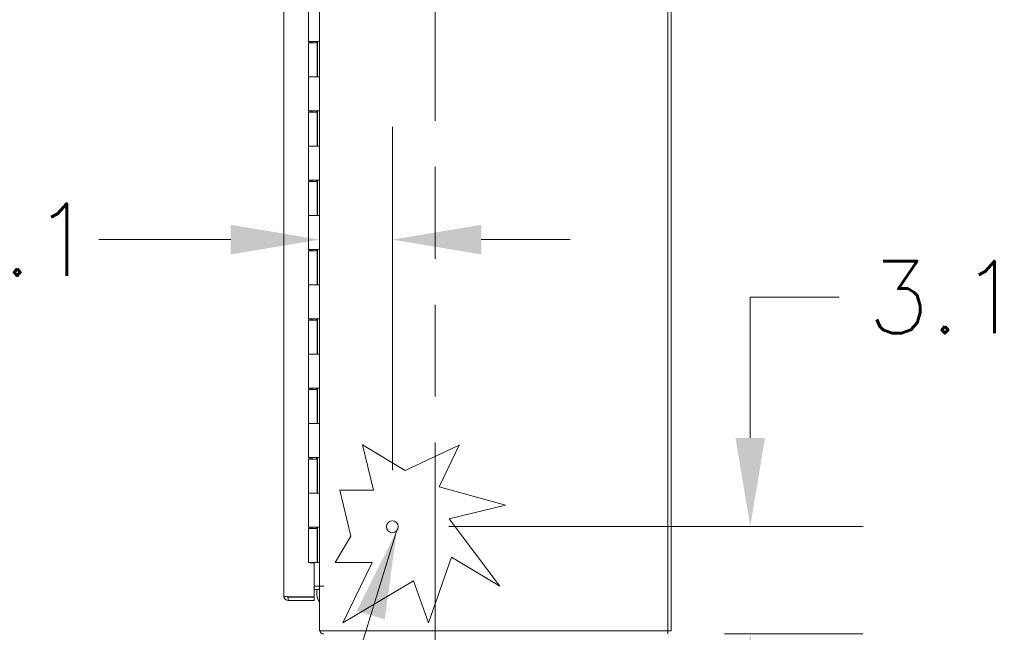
# Model space of a CAD drawing. Header units: inches. Extents: x 15 to 424, y 13 to 263.
# Tile 87 of 125: x 219 to 247, y 134 to 152. Entities that reach past the tile are written whole.
import ezdxf

# ---------------------------------------------------------------- set-up
doc = ezdxf.new("R2010")
doc.units = ezdxf.units.IN
doc.header["$LTSCALE"] = 26
doc.header["$MEASUREMENT"] = 0
doc.linetypes.add('DOUBLE_DASH_CHAIN', pattern=[1.2403, 0.6614, -0.0827, 0.1654, -0.0827, 0.1654, -0.0827])
for name, color, linetype, lineweight in [('Dimension (ANSI)', 7, 'Continuous', 5), ('Section Line (ANSI)', 7, 'DOUBLE_DASH_CHAIN', 5), ('Symbol (ANSI)', 7, 'Continuous', 5), ('Visible (ANSI)', 7, 'Continuous', 5)]:
    doc.layers.add(name, color=color, linetype=linetype, lineweight=lineweight)
doc.styles.add('ROMANS', font='romans.shx')
doc.dimstyles.new('Default (ANSI)', dxfattribs={"dimscale": 26, "dimtxt": 0.08, "dimasz": 0.098425, "dimexe": 0.125, "dimexo": 0.0625, "dimgap": 0.031496, "dimtad": 0, "dimtih": 1, "dimtoh": 1, "dimrnd": 1e-08, "dimzin": 0, "dimdsep": 46, "dimtxsty": 'ROMANS', "dimcen": 0.09, "dimdle": 0.393701, "dimclrd": 256, "dimclre": 256, "dimclrt": 256, "dimadec": 0, "dimazin": 0, "dimtfac": 1.25, "dimtofl": 0, "dimtmove": 0, "dimatfit": 3, "dimfxl": 1, "dimtolj": 1, "dimtzin": 0, "dimlwd": -1, "dimlwe": -1, "dimarcsym": 0})
doc.dimstyles.new('Default (ANSI)$7', dxfattribs={"dimscale": 26, "dimtxt": 0.08, "dimasz": 0.098425, "dimexe": 0.125, "dimexo": 0.0625, "dimgap": 0.031496, "dimtad": 0, "dimtih": 1, "dimtoh": 1, "dimrnd": 1e-08, "dimzin": 0, "dimdsep": 46, "dimtxsty": 'ROMANS', "dimcen": 0.09, "dimdle": 0.393701, "dimclrd": 256, "dimclre": 256, "dimclrt": 256, "dimadec": 0, "dimazin": 0, "dimtfac": 1.25, "dimtofl": 0, "dimtmove": 0, "dimatfit": 3, "dimfxl": 1, "dimtolj": 1, "dimtzin": 0, "dimlwd": -1, "dimlwe": -1, "dimarcsym": 0})

# ---------------------------------------------------------------- blocks, each defined once
blk = doc.blocks.new('2dTransSection0')
at = {"layer": 'Section Line (ANSI)', "linetype": 'DOUBLE_DASH_CHAIN', "ltscale": 0.023698}
blk.add_line((8.868, 7.6748), (8.868, 4.6315), dxfattribs=at)
blk = doc.blocks.new('*D28')
at = {"layer": 'Defpoints', "color": 0, "transparency": 16777216}
for p in [(229.334, 145.787), (229.334, 137.514), (227.24, 135.701)]:
    blk.add_point(p, dxfattribs=at)
at = {"layer": 'Dimension (ANSI)', "transparency": 16777216}
for p, q in [((227.24, 137.326), (227.24, 149.037)), ((229.334, 139.139), (229.334, 149.037)), ((224.681, 145.787), (220.884, 145.787)), ((231.893, 145.787), (234.452, 145.787))]:
    blk.add_line(p, q, dxfattribs=at)
for points in [[(224.681, 146.214), (224.681, 145.361), (227.24, 145.787)], [(231.893, 146.214), (231.893, 145.361), (229.334, 145.787)]]:
    blk.add_solid(points, dxfattribs=at)
at = {"layer": 'Dimension (ANSI)', "transparency": 16777216, "insert": (216.302, 146.827), "char_height": 2.08, "attachment_point": 1, "style": 'ROMANS'}
blk.add_mtext('\\A1;2.1', dxfattribs=at)
blk = doc.blocks.new('*D29')
at = {"layer": 'Defpoints', "color": 0, "transparency": 16777216}
for p in [(229.334, 137.514), (237.272, 134.42), (239.642, 134.42)]:
    blk.add_point(p, dxfattribs=at)
at = {"layer": 'Dimension (ANSI)', "transparency": 16777216}
for p, q in [((239.642, 140.073), (239.642, 144.127)), ((239.642, 144.127), (242.201, 144.127)), ((230.959, 137.514), (242.892, 137.514)), ((238.897, 134.42), (242.892, 134.42)), ((239.642, 131.861), (239.642, 129.302))]:
    blk.add_line(p, q, dxfattribs=at)
for points in [[(239.216, 140.073), (240.069, 140.073), (239.642, 137.514)], [(239.216, 131.861), (240.069, 131.861), (239.642, 134.42)]]:
    blk.add_solid(points, dxfattribs=at)
at = {"layer": 'Dimension (ANSI)', "transparency": 16777216, "insert": (243.02, 145.167), "char_height": 2.08, "attachment_point": 1, "style": 'ROMANS'}
blk.add_mtext('\\A1;3.1', dxfattribs=at)

msp = doc.modelspace()

# ---------------------------------------------------------------- linework, layer by layer
at = {"layer": 'Visible (ANSI)'}
for p, q in [((237.2718, 194.4514), (237.2718, 134.5138)), ((237.3655, 134.5138), (237.3655, 194.4514)), ((226.2051, 135.5138), (226.2051, 193.4514)), ((227.2405, 135.7951), (227.2405, 193.1701)), ((226.9155, 151.5026), (226.9155, 152.4826)), ((227.1621, 151.5026), (226.9155, 151.5026)), ((226.9155, 151.4626), (227.1655, 151.4626)), ((226.9155, 150.4826), (226.9155, 151.4626)), ((226.9316, 151.4626), (226.9316, 151.5026)), ((226.9914, 151.5026), (226.9914, 151.4626)), ((227.0231, 151.4626), (227.0231, 151.5026)), ((227.1476, 151.4626), (227.1476, 151.5026)), ((227.1621, 151.5026), (227.2401, 151.5026)), ((227.1655, 150.4826), (227.1655, 151.4626)), ((227.1775, 151.5026), (227.1775, 150.4826)), ((227.2403, 151.5026), (227.2401, 151.5026)), ((227.2403, 151.5026), (227.2403, 150.4826)), ((226.9155, 150.4826), (227.1621, 150.4826)), ((226.9155, 149.5026), (226.9155, 150.4826)), ((227.1621, 150.4826), (226.9155, 150.4826)), ((227.2401, 150.4826), (227.1621, 150.4826)), ((227.2401, 150.4826), (227.2403, 150.4826)), ((227.1621, 149.5026), (226.9155, 149.5026)), ((226.9155, 149.4626), (227.1655, 149.4626)), ((226.9155, 148.4826), (226.9155, 149.4626)), ((226.9316, 149.4626), (226.9316, 149.5026)), ((226.9914, 149.5026), (226.9914, 149.4626)), ((227.0231, 149.4626), (227.0231, 149.5026)), ((227.1476, 149.4626), (227.1476, 149.5026)), ((227.1621, 149.5026), (227.2401, 149.5026)), ((227.1655, 148.4826), (227.1655, 149.4626)), ((227.1775, 149.5026), (227.1775, 148.4826)), ((227.2403, 149.5026), (227.2401, 149.5026)), ((227.2403, 149.5026), (227.2403, 148.4826)), ((226.9155, 148.4826), (227.1621, 148.4826)), ((226.9155, 147.5026), (226.9155, 148.4826)), ((227.1621, 148.4826), (226.9155, 148.4826)), ((227.2401, 148.4826), (227.1621, 148.4826)), ((227.2401, 148.4826), (227.2403, 148.4826)), ((227.1621, 147.5026), (226.9155, 147.5026)), ((226.9155, 147.4626), (227.1655, 147.4626)), ((226.9155, 146.4826), (226.9155, 147.4626)), ((226.9316, 147.4626), (226.9316, 147.5026)), ((226.9914, 147.5026), (226.9914, 147.4626)), ((227.0231, 147.4626), (227.0231, 147.5026)), ((227.1476, 147.4626), (227.1476, 147.5026)), ((227.1621, 147.5026), (227.2401, 147.5026)), ((227.1655, 146.4826), (227.1655, 147.4626)), ((227.1775, 147.5026), (227.1775, 146.4826)), ((227.2403, 147.5026), (227.2401, 147.5026)), ((227.2403, 147.5026), (227.2403, 146.4826)), ((226.9155, 146.4826), (227.1621, 146.4826)), ((226.9155, 145.5026), (226.9155, 146.4826)), ((227.1621, 146.4826), (226.9155, 146.4826)), ((227.2401, 146.4826), (227.1621, 146.4826)), ((227.2401, 146.4826), (227.2403, 146.4826)), ((227.1621, 145.5026), (226.9155, 145.5026)), ((226.9316, 145.4626), (226.9316, 145.5026)), ((226.9914, 145.5026), (226.9914, 145.4626)), ((227.0231, 145.4626), (227.0231, 145.5026)), ((227.1476, 145.4626), (227.1476, 145.5026)), ((227.1621, 145.5026), (227.2401, 145.5026)), ((227.1775, 145.5026), (227.1775, 144.4826)), ((227.2403, 145.5026), (227.2401, 145.5026)), ((227.2403, 145.5026), (227.2403, 144.4826)), ((226.9155, 145.4626), (227.1655, 145.4626)), ((226.9155, 144.4826), (226.9155, 145.4626)), ((227.1655, 144.4826), (227.1655, 145.4626)), ((226.9155, 144.4826), (227.1621, 144.4826)), ((226.9155, 143.5026), (226.9155, 144.4826)), ((227.1621, 144.4826), (226.9155, 144.4826)), ((227.2401, 144.4826), (227.1621, 144.4826)), ((227.2401, 144.4826), (227.2403, 144.4826)), ((227.1621, 143.5026), (226.9155, 143.5026)), ((226.9316, 143.4626), (226.9316, 143.5026)), ((226.9914, 143.5026), (226.9914, 143.4626)), ((227.0231, 143.4626), (227.0231, 143.5026)), ((227.1476, 143.4626), (227.1476, 143.5026)), ((227.1621, 143.5026), (227.2401, 143.5026)), ((227.1775, 143.5026), (227.1775, 142.4826)), ((227.2403, 143.5026), (227.2401, 143.5026)), ((227.2403, 143.5026), (227.2403, 142.4826)), ((226.9155, 143.4626), (227.1655, 143.4626)), ((226.9155, 142.4826), (226.9155, 143.4626)), ((227.1655, 142.4826), (227.1655, 143.4626)), ((226.9155, 142.4826), (227.1621, 142.4826)), ((226.9155, 141.5026), (226.9155, 142.4826)), ((227.1621, 142.4826), (226.9155, 142.4826)), ((227.2401, 142.4826), (227.1621, 142.4826)), ((227.2401, 142.4826), (227.2403, 142.4826)), ((227.1621, 141.5026), (226.9155, 141.5026)), ((226.9155, 141.4626), (227.1655, 141.4626)), ((226.9155, 140.4826), (226.9155, 141.4626)), ((226.9316, 141.4626), (226.9316, 141.5026)), ((226.9914, 141.5026), (226.9914, 141.4626)), ((227.0231, 141.4626), (227.0231, 141.5026)), ((227.1476, 141.4626), (227.1476, 141.5026)), ((227.1621, 141.5026), (227.2401, 141.5026)), ((227.1655, 140.4826), (227.1655, 141.4626)), ((227.1775, 141.5026), (227.1775, 140.4826)), ((227.2403, 141.5026), (227.2401, 141.5026)), ((227.2403, 141.5026), (227.2403, 140.4826)), ((226.9155, 140.4826), (227.1621, 140.4826)), ((226.9155, 139.5026), (226.9155, 140.4826)), ((227.1621, 140.4826), (226.9155, 140.4826)), ((227.2401, 140.4826), (227.1621, 140.4826)), ((227.2401, 140.4826), (227.2403, 140.4826)), ((228.4746, 139.8721), (229.7004, 139.1327)), ((228.7883, 138.5623), (228.4746, 139.8721)), ((229.7004, 139.1327), (231.263, 139.8581)), ((231.263, 139.8581), (230.6853, 138.6599)), ((227.1621, 139.5026), (226.9155, 139.5026)), ((226.9155, 139.4626), (227.1655, 139.4626)), ((226.9155, 138.4826), (226.9155, 139.4626)), ((226.9316, 139.4626), (226.9316, 139.5026)), ((226.9914, 139.5026), (226.9914, 139.4626)), ((227.0231, 139.4626), (227.0231, 139.5026)), ((227.1476, 139.4626), (227.1476, 139.5026)), ((227.1621, 139.5026), (227.2401, 139.5026)), ((227.1655, 138.4826), (227.1655, 139.4626)), ((227.1775, 139.5026), (227.1775, 138.4826)), ((227.2403, 139.5026), (227.2401, 139.5026)), ((227.2403, 139.5026), (227.2403, 138.4826)), ((226.9155, 138.4826), (227.1621, 138.4826)), ((226.9155, 137.5026), (226.9155, 138.4826)), ((227.1621, 138.4826), (226.9155, 138.4826)), ((227.2401, 138.4826), (227.1621, 138.4826)), ((227.2401, 138.4826), (227.2403, 138.4826)), ((228.141, 137.2354), (227.8233, 138.5623)), ((227.8233, 138.5623), (228.7883, 138.5623)), ((230.6853, 138.6599), (232.5961, 138.128)), ((232.5961, 138.128), (230.9742, 137.7397)), ((230.9742, 137.7397), (232.428, 135.7973)), ((227.1621, 137.5026), (226.9155, 137.5026)), ((226.9155, 137.4626), (227.1655, 137.4626)), ((226.9155, 136.4826), (226.9155, 137.4626)), ((226.9316, 137.4626), (226.9316, 137.5026)), ((226.9914, 137.5026), (226.9914, 137.4626)), ((227.0231, 137.4626), (227.0231, 137.5026)), ((227.1476, 137.4626), (227.1476, 137.5026)), ((227.1621, 137.5026), (227.2401, 137.5026)), ((227.1655, 136.4826), (227.1655, 137.4626)), ((227.1775, 137.5026), (227.1775, 136.4826)), ((227.2403, 137.5026), (227.2401, 137.5026)), ((227.2403, 137.5026), (227.2403, 136.4826)), ((227.6842, 136.4781), (228.141, 137.2354)), ((227.1655, 136.4826), (226.9155, 136.4826)), ((226.9551, 136.467), (226.9551, 136.4826)), ((227.0801, 136.467), (226.9551, 136.467)), ((227.0801, 135.4936), (227.0801, 136.467)), ((227.1775, 136.4826), (227.1655, 136.4826)), ((227.2403, 136.4826), (227.1775, 136.4826)), ((227.2405, 136.4826), (227.2403, 136.4826)), ((228.7485, 136.4781), (227.6842, 136.4781)), ((227.9113, 134.7416), (228.7485, 136.4781)), ((231.0367, 136.6366), (230.3736, 134.7416)), ((232.428, 135.7973), (231.0367, 136.6366)), ((229.9436, 135.9556), (227.9113, 134.7416)), ((230.3736, 134.7416), (229.9436, 135.9556)), ((227.0801, 135.7951), (227.2092, 135.7951)), ((227.0801, 135.7014), (227.2092, 135.7014)), ((227.2092, 135.7951), (227.2405, 135.7951)), ((227.2405, 135.7951), (227.3654, 135.7951)), ((227.3656, 135.7949), (227.2405, 135.7949)), ((227.2405, 134.5138), (227.2405, 135.7949)), ((227.3654, 135.7951), (227.3656, 135.7951)), ((227.3656, 135.7951), (227.3656, 135.7949)), ((226.3301, 135.4936), (227.0801, 135.4936)), ((226.3301, 135.4826), (226.3301, 135.3889)), ((227.0801, 135.4826), (226.3301, 135.4826)), ((226.3301, 135.3889), (227.0801, 135.3889)), ((227.0801, 135.3889), (227.0801, 135.4826)), ((237.2718, 134.5138), (227.2405, 134.5138)), ((237.2718, 134.4201), (237.2718, 134.5138)), ((237.3655, 134.5138), (237.2718, 134.5138))]:
    msp.add_line(p, q, dxfattribs=at)
msp.add_circle((229.3342, 137.5138), 0.1685, dxfattribs=at)
for centre, radius, start, end in [((227.6559, 135.595), 0.5, 167.70446, 213.80288), ((227.2092, 135.6702), 0.1249, 75.51657, 90), ((227.2092, 135.6702), 0.0313, 0, 90), ((227.3654, 134.5451), 0.1249, 194.48343, 270)]:
    msp.add_arc(centre, radius, start, end, dxfattribs=at)
for points, knots in [([(226.3301, 135.3889), (226.2879, 135.3889), (226.2465, 135.4118), (226.2241, 135.4476), (226.2118, 135.4673), (226.2051, 135.4906), (226.2051, 135.5138)], [-1, -1, -1, -1, -0.3557543, -0.3557543, -0.3557543, 0, 0, 0, 0]), ([(226.3042, 135.4963), (226.2715, 135.4997), (226.2419, 135.5032), (226.2241, 135.5066), (226.2118, 135.509), (226.2051, 135.5114), (226.2051, 135.5138)], [-0.86719116, -0.86719116, -0.86719116, -0.86719116, -0.3557543, -0.3557543, -0.3557543, 0, 0, 0, 0]), ([(226.3044, 135.4965), (226.3094, 135.4894), (226.3171, 135.4841), (226.3257, 135.4829), (226.3272, 135.4827), (226.3286, 135.4826), (226.3301, 135.4826)], [0.37885336, 0.37885336, 0.37885336, 0.37885336, 0.91100988, 0.91100988, 0.91100988, 1, 1, 1, 1])]:
    msp.add_open_spline(points, degree=3, knots=knots, dxfattribs=at)
msp.add_open_spline([(226.3301, 135.4936), (226.3214, 135.4945), (226.3127, 135.4954), (226.3042, 135.4963)], degree=3, dxfattribs=at)

# ---------------------------------------------------------------- block references
at = {"layer": 'Section Line (ANSI)', "xscale": 26, "yscale": 26, "zscale": 26}
msp.add_blockref('2dTransSection0', (0, 0), dxfattribs=at)

# ---------------------------------------------------------------- dimensions: what is measured, and where the dimension line sits
at = {"layer": 'Dimension (ANSI)'}
for base, p1, p2, angle, override, picture, middle in [((229.3342, 145.7874), (227.2405, 135.7014), (229.3342, 137.5138), 180, {"dimtih": 0, "dimtoh": 0, "dimdec": 1, "dimtp": 0, "dimtm": 0, "dimtdec": 1, "dimatfit": 1}, '*D28', (218.1835, 145.7874)), ((239.6424, 134.4201), (229.3342, 137.5138), (237.2718, 134.4201), 270, {"dimdec": 1, "dimtp": 0, "dimtm": 0, "dimtdec": 1, "dimatfit": 1}, '*D29', (244.9023, 144.127))]:
    dim = msp.add_linear_dim(base=base, p1=p1, p2=p2, angle=angle, dimstyle='Default (ANSI)', override=override, dxfattribs=at)
    dim.commit()
    dim.dimension.update_dxf_attribs({"geometry": picture, "text_midpoint": middle, "dimtype": 160})

# ---------------------------------------------------------------- leaders
at = {"layer": 'Symbol (ANSI)', "annotation_type": 0, "has_hookline": 1, "hookline_direction": 1, "text_width": 30.3992}
msp.add_leader([(229.4659, 137.4088), (221.0706, 110.1433), (218.5115, 110.1433)], dimstyle='Default (ANSI)$7', override={"dimtad": 0}, dxfattribs=at)

doc.saveas('drawing.dxf')
